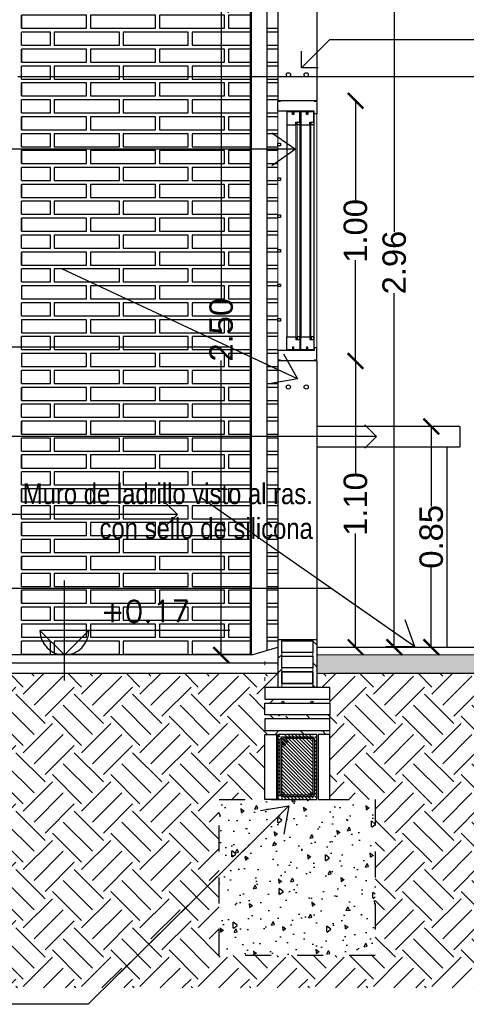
# Model space of a CAD drawing. Header units: millimetres. Extents: x 201 to 840, y 135 to 685.
# Tile 10 of 219: x 226.67 to 228.38, y 148.28 to 152.07. Entities that reach past the tile are written whole.
import ezdxf

# ---------------------------------------------------------------- set-up
doc = ezdxf.new("R2010")
doc.units = ezdxf.units.MM
doc.linetypes.add('HIDDEN2', pattern=[0.1875, 0.125, -0.0625])
for name, color, linetype, lineweight in [('001', 1, 'Continuous', 5), ('COTA NIVELES', 2, 'Continuous', 20), ('LLAMADAS TEXTO', 2, 'Continuous', 13)]:
    doc.layers.add(name, color=color, linetype=linetype, lineweight=lineweight)
for name, color, linetype in [('01', 1, 'Continuous'), ('02', 2, 'Continuous'), ('03', 3, 'Continuous'), ('04', 4, 'Continuous'), ('05', 5, 'Continuous'), ('cota', 2, 'Continuous'), ('EQUIPAMIENTO', 2, 'Continuous'), ('HACHT CONTRAPISO', 2, 'Continuous'), ('HACHT H°A°', 1, 'Continuous'), ('HACHT TIERRA', 252, 'Continuous'), ('Ladrillo visto', 250, 'Continuous'), ('LLAMADAS', 1, 'Continuous'), ('MAMPOSTERIA', 5, 'Continuous'), ('NIVELES', 1, 'Continuous')]:
    doc.layers.add(name, color=color, linetype=linetype)
doc.styles.add('ARIAL', font='arial.ttf', dxfattribs={"height": 0.06})
doc.styles.add('ROMANS', font='romans.shx')
doc.styles.get("Standard").update_dxf_attribs({"font": 'arial.ttf'})
doc.styles.add('STYLE1', font='ARIALUNI.TTF', dxfattribs={"height": 0.09})
doc.dimstyles.new('05', dxfattribs={"dimscale": 0, "dimtxt": 0.09, "dimasz": 0.05, "dimexe": 0, "dimexo": 0, "dimgap": 0, "dimtad": 0, "dimzin": 0, "dimdsep": 46, "dimtxsty": 'Standard', "dimblk": 'OPEN90', "dimcen": 0.25, "dimclrd": 1, "dimclre": 1, "dimclrt": 3, "dimadec": 0, "dimazin": 0, "dimtfac": 1, "dimtofl": 0, "dimtmove": 2, "dimatfit": 3, "dimldrblk": 'BOXFILLED', "dimfxl": 1, "dimtolj": 1, "dimtzin": 0, "dimarcsym": 0})
doc.dimstyles.new('D3', dxfattribs={"dimscale": 0, "dimtxt": 0.09, "dimasz": 0.06, "dimexe": 0, "dimexo": 0.15, "dimgap": 0, "dimtad": 0, "dimzin": 0, "dimdsep": 46, "dimtxsty": 'STYLE1', "dimblk": 'ARCHTICK', "dimcen": 1, "dimse1": 1, "dimse2": 1, "dimclrd": 1, "dimclre": 1, "dimclrt": 3, "dimadec": 0, "dimazin": 0, "dimtfac": 1, "dimtmove": 2, "dimatfit": 1, "dimldrblk": 'OPEN90', "dimfxl": 1, "dimtolj": 1, "dimtzin": 0, "dimarcsym": 0})

# ---------------------------------------------------------------- blocks, each defined once
blk = doc.blocks.new('_ARCHTICK')
at = {"color": 0, "linetype": 'ByBlock', "const_width": 0.15}
blk.add_lwpolyline([(-0.5, -0.5), (0.5, 0.5)], dxfattribs=at)
blk = doc.blocks.new('*D752')
at = {"layer": 'cota', "color": 1, "lineweight": -2, "ltscale": 0.5}
for p, q in [((227.9575, 150.7566), (227.9575, 150.3192)), ((227.9575, 149.6566), (227.9575, 150.0941))]:
    blk.add_line(p, q, dxfattribs=at)
at = {"layer": 'DEFPOINTS', "color": 0, "ltscale": 0.5}
for p in [(227.8662, 150.7566), (227.9575, 150.7566), (227.8662, 149.6566)]:
    blk.add_point(p, dxfattribs=at)
at = {"layer": 'cota', "color": 1, "lineweight": -2, "ltscale": 0.5, "xscale": 0.06, "yscale": 0.06, "zscale": 0.06}
for p, rotation in [((227.9575, 150.7566), 90), ((227.9575, 149.6566), 270)]:
    blk.add_blockref('_ARCHTICK', p, dxfattribs=dict(at, rotation=rotation))
at = {"layer": 'cota', "color": 3, "ltscale": 0.5, "insert": (227.9575, 150.2066), "char_height": 0.09, "attachment_point": 5, "rotation": 90, "style": 'STYLE1'}
blk.add_mtext('\\A1;1.10', dxfattribs=at)
blk = doc.blocks.new('_OPEN90')
at = {"color": 0, "linetype": 'ByBlock'}
for p, q in [((-0.5, 0.5), (0, 0)), ((0, 0), (-1, 0)), ((0, 0), (-0.5, -0.5))]:
    blk.add_line(p, q, dxfattribs=at)
blk = doc.blocks.new('*D753')
at = {"layer": 'cota', "color": 1, "lineweight": -2, "ltscale": 0.5}
for p, q in [((228.249, 150.5048), (228.249, 150.1977)), ((228.249, 149.6566), (228.249, 149.9637))]:
    blk.add_line(p, q, dxfattribs=at)
at = {"layer": 'DEFPOINTS', "color": 0, "ltscale": 0.5}
for p in [(228.1193, 150.5048), (228.249, 150.5048), (228.0599, 149.6566)]:
    blk.add_point(p, dxfattribs=at)
at = {"layer": 'cota', "color": 1, "lineweight": -2, "ltscale": 0.5, "xscale": 0.06, "yscale": 0.06, "zscale": 0.06}
for p, rotation in [((228.249, 150.5048), 90), ((228.249, 149.6566), 270)]:
    blk.add_blockref('_ARCHTICK', p, dxfattribs=dict(at, rotation=rotation))
at = {"layer": 'cota', "color": 3, "ltscale": 0.5, "insert": (228.249, 150.0807), "char_height": 0.09, "attachment_point": 5, "rotation": 90, "style": 'STYLE1'}
blk.add_mtext('\\A1;0.85', dxfattribs=at)
blk = doc.blocks.new('*D755')
at = {"layer": 'cota', "color": 1, "lineweight": -2, "ltscale": 0.5}
for p, q in [((228.1066, 152.6134), (228.1066, 151.2528)), ((228.1066, 149.6566), (228.1066, 151.0172))]:
    blk.add_line(p, q, dxfattribs=at)
at = {"layer": 'DEFPOINTS', "color": 0, "ltscale": 0.5}
for p in [(227.8086, 152.6134), (227.8294, 149.6566), (228.1066, 149.6566)]:
    blk.add_point(p, dxfattribs=at)
at = {"layer": 'cota', "color": 1, "lineweight": -2, "ltscale": 0.5, "xscale": 0.06, "yscale": 0.06, "zscale": 0.06}
for p, rotation in [((228.1066, 152.6134), 90), ((228.1066, 149.6566), 270)]:
    blk.add_blockref('_ARCHTICK', p, dxfattribs=dict(at, rotation=rotation))
at = {"layer": 'cota', "color": 3, "ltscale": 0.5, "insert": (228.1066, 151.135), "char_height": 0.09, "attachment_point": 5, "rotation": 90, "style": 'STYLE1'}
blk.add_mtext('\\A1;2.96', dxfattribs=at)
blk = doc.blocks.new('*D756')
at = {"layer": 'cota', "color": 1, "lineweight": -2, "ltscale": 0.5}
for p, q in [((227.9575, 151.7566), (227.9575, 151.3692)), ((227.9575, 150.7566), (227.9575, 151.1441))]:
    blk.add_line(p, q, dxfattribs=at)
at = {"layer": 'DEFPOINTS', "color": 0, "ltscale": 0.5}
for p in [(227.7912, 151.7566), (227.9575, 151.7566), (227.7912, 150.7566)]:
    blk.add_point(p, dxfattribs=at)
at = {"layer": 'cota', "color": 1, "lineweight": -2, "ltscale": 0.5, "xscale": 0.06, "yscale": 0.06, "zscale": 0.06}
for p, rotation in [((227.9575, 151.7566), 90), ((227.9575, 150.7566), 270)]:
    blk.add_blockref('_ARCHTICK', p, dxfattribs=dict(at, rotation=rotation))
at = {"layer": 'cota', "color": 3, "ltscale": 0.5, "insert": (227.9575, 151.2566), "char_height": 0.09, "attachment_point": 5, "rotation": 90, "style": 'STYLE1'}
blk.add_mtext('\\A1;1.00', dxfattribs=at)
blk = doc.blocks.new('*D804')
at = {"layer": '01', "color": 1, "lineweight": -2}
for p, q in [((227.4412, 152.1266), (227.4412, 150.9942)), ((227.4412, 149.6266), (227.4412, 150.759))]:
    blk.add_line(p, q, dxfattribs=at)
at = {"layer": 'DEFPOINTS', "color": 0}
for p in [(227.5531, 152.1266), (227.4412, 149.6266), (227.5531, 149.6266)]:
    blk.add_point(p, dxfattribs=at)
at = {"layer": '01', "color": 1, "lineweight": -2, "xscale": 0.06, "yscale": 0.06, "zscale": 0.06}
for p, rotation in [((227.4412, 152.1266), 90), ((227.4412, 149.6266), 270)]:
    blk.add_blockref('_ARCHTICK', p, dxfattribs=dict(at, rotation=rotation))
at = {"layer": '01', "color": 3, "insert": (227.4412, 150.8766), "char_height": 0.09, "attachment_point": 5, "rotation": 90, "style": 'STYLE1'}
blk.add_mtext('\\A1;2.50', dxfattribs=at)

msp = doc.modelspace()

# ---------------------------------------------------------------- hatches: boundary and pattern name
at = {"layer": 'HACHT CONTRAPISO'}
h = msp.add_hatch(dxfattribs=at)
h.set_pattern_fill('AR-CONC', color=256, scale=0.0008, style=0)
h.set_pattern_definition([(50, (459.9158, 477.42447), (0.145747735, -0.01275127), [0.01524, -0.16764]), (355, (459.9158, 477.42447), (-0.02819426, 0.152845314), [0.012192, -0.134112]), (100.451, (459.92794, 477.42341), (0.117554, 0.14009335), [0.012952, -0.142472]), (46.1842, (459.9158, 477.46511), (0.21686323, -0.03363386), [0.02286, -0.25146]), (96.6356, (459.93387, 477.4623), (0.18992339, 0.19794044), [0.019428, -0.213708]), (351.184, (459.9158, 477.4651), (0.18992368, 0.1979401), [0.018288, -0.201168]), (21, (459.93611, 477.45495), (0.121291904, -0.081812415), [0.01524, -0.16764]), (326, (459.93611, 477.45495), (0.04944162, 0.147350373), [0.012192, -0.134112]), (71.4514, (459.94622, 477.44813), (0.170733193, 0.065538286), [0.012952, -0.142472]), (37.5, (459.915795, 477.42447), (0.0024708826, 0.067644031), [0, -0.1324864, 0, -0.136144, 0, -0.13462]), (7.5, (459.915795, 477.42447), (0.05345573, 0.08014446), [0, -0.0776224, 0, -0.1294384, 0, -0.051308]), (327.5, (459.87048, 477.42447), (0.108472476, -0.004582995), [0, -0.0508, 0, -0.158496, 0, -0.210312]), (317.5, (459.85016, 477.42447), (0.118503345, 0.020341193), [0, -0.06604, 0, -0.1052576, 0, -0.149352])])
h.paths.add_polyline_path([(231.5286, 149.6266), (231.5286, 149.5766), (232.3573, 149.5766), (232.3573, 149.6266)])
h.paths.add_polyline_path([(228.683, 149.6266), (228.683, 149.5566), (230.1055, 149.5566), (230.1055, 149.6266)])
h.paths.add_polyline_path([(227.8086, 149.6266), (227.8086, 149.5616), (227.8586, 149.5616), (227.8586, 149.5566), (228.683, 149.5566), (228.683, 149.6266)])
h.paths.add_polyline_path([(230.2555, 149.5566), (232.3573, 149.5566), (232.3573, 149.5766), (231.5286, 149.5766), (231.5286, 149.6266), (230.2555, 149.6266)])
at = {"layer": 'HACHT H°A°'}
h = msp.add_hatch(dxfattribs=at)
h.set_pattern_fill('ANSI31', color=256, scale=0.003, style=0)
h.set_pattern_definition([(135, (493.636459, -131.1245355), (0.0067351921, 0.0067351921), [])])
edge = h.paths.add_edge_path()
edge.add_line((227.792, 149.3216), (227.788, 149.3216))
edge.add_arc((227.79, 149.3251), 0.004, 240.6067, 299.3933)
edge = h.paths.add_edge_path()
edge.add_line((227.6797, 149.3216), (227.6758, 149.3216))
edge.add_arc((227.6777, 149.3251), 0.004, 240.6067, 299.3933)
h.paths.add_polyline_path([(227.6586, 149.0716), (227.8086, 149.0716), (227.8086, 149.3216), (227.6586, 149.3216)])
h.paths.add_polyline_path([(227.6667, 149.0716), (227.801, 149.0716), (227.801, 149.3216), (227.6667, 149.3216)])
h.paths.add_polyline_path([(227.6727, 149.0716), (227.795, 149.0716), (227.795, 149.3216), (227.6968, 149.3216), (227.6993, 149.3191), (227.695, 149.3149), (227.6883, 149.3216), (227.6741, 149.3216), (227.688, 149.3078), (227.6837, 149.3036), (227.6727, 149.3146)])
edge = h.paths.add_edge_path()
edge.add_line((227.7845, 149.0716), (227.7935, 149.0716))
edge.add_arc((227.789, 149.0695), 0.005, 385.018, 514.982)
edge = h.paths.add_edge_path()
edge.add_line((227.6742, 149.0716), (227.6833, 149.0716))
edge.add_arc((227.6787, 149.0695), 0.005, 385.018, 514.982)
h = msp.add_hatch(dxfattribs=at)
h.set_pattern_fill('AR-CONC', color=256, scale=0.0008, angle=45, style=0)
h.set_pattern_definition([(95, (-97.64821, -178.38821), (0.11207572, 0.094042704), [0.01524, -0.16764]), (40, (-97.6482, -178.38821), (-0.12801431, 0.088141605), [0.012192, -0.134112]), (145.451, (-97.63887, -178.38038), (-0.015937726, 0.18218419), [0.012952, -0.142472]), (91.1842, (-97.67694, -178.35948), (0.177128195, 0.12956273), [0.02286, -0.25146]), (141.6356, (-97.66218, -178.34868), (-0.00566892, 0.27426115), [0.019428, -0.213708]), (36.184, (-97.67694, -178.35948), (-0.00566846, 0.27426111), [0.018288, -0.201168]), (66, (-97.65539, -178.35229), (0.14361644, 0.027916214), [0.01524, -0.16764]), (11, (-97.65539, -178.35229), (-0.06923194, 0.139152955), [0.012192, -0.134112]), (116.4514, (-97.64342, -178.34997), (0.07438403, 0.167069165), [0.012952, -0.142472]), (82.5, (-97.648207, -178.38821), (-0.046084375, 0.049578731), [0, -0.1324864, 0, -0.136144, 0, -0.13462]), (52.5, (-97.64821, -178.38821), (-0.018871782, 0.0944696), [0, -0.0776224, 0, -0.1294384, 0, -0.051308]), (12.5, (-97.68025, -178.420254), (0.0799422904, 0.0734609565), [0, -0.0508, 0, -0.158496, 0, -0.210312]), (2.5, (-97.69462, -178.43462), (0.069411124, 0.098177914), [0, -0.06604, 0, -0.1052576, 0, -0.149352])])
h.paths.add_polyline_path([(228.0336, 148.4716), (228.0336, 149.0716), (227.4336, 149.0716), (227.4336, 148.4716)])
at = {"layer": 'HACHT TIERRA'}
h = msp.add_hatch(dxfattribs=at)
h.set_pattern_fill('EARTH', color=256, scale=0.025, angle=45, style=0)
h.set_pattern_definition([(45, (-97.6482, -178.38821), (1e-17, 0.224506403), [0.15875, -0.15875]), (45, (-97.6903, -178.34612), (1e-17, 0.224506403), [0.15875, -0.15875]), (45, (-97.7324, -178.30402), (1e-17, 0.224506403), [0.15875, -0.15875]), (135, (-97.7324, -178.27596), (-0.224506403, 1e-17), [0.15875, -0.15875]), (135, (-97.6903, -178.23386), (-0.224506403, 1e-17), [0.15875, -0.15875]), (135, (-97.6482, -178.19177), (-0.224506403, 1e-17), [0.15875, -0.15875])])
h.paths.add_polyline_path([(229.8805, 149.0716), (230.0086, 149.0716), (230.0086, 149.3216), (230.0086, 149.3366), (230.0086, 149.3816), (230.0086, 149.3966), (230.0086, 149.4416), (230.0086, 149.4566), (230.0086, 149.5016), (230.0586, 149.5016), (230.0586, 149.5566), (227.8086, 149.5566), (227.8086, 149.6866), (227.7936, 149.6866), (227.7936, 149.6366), (227.7936, 149.6216), (227.7936, 149.5766), (227.7936, 149.5616), (227.7936, 149.5166), (227.7936, 149.5016), (227.8586, 149.5016), (227.8586, 149.4566), (227.8586, 149.4416), (227.8586, 149.3966), (227.8586, 149.3816), (227.8586, 149.3366), (227.8586, 149.3216), (227.8586, 149.0716), (228.0336, 149.0716), (228.0336, 148.4716), (227.4336, 148.4716), (227.4336, 149.0716), (227.6086, 149.0716), (227.6086, 149.3216), (227.6536, 149.3216), (227.8086, 149.3216), (227.8586, 149.3216), (227.8586, 149.3366), (227.6086, 149.3366), (227.6086, 149.3816), (227.8586, 149.3816), (227.8586, 149.3966), (227.6086, 149.3966), (227.6086, 149.4416), (227.6789, 149.4416, -1.16011), (227.6777, 149.4495), (227.6086, 149.4566), (227.6086, 149.5016), (227.6736, 149.5016), (227.6736, 149.5166), (227.6736, 149.5616), (227.6736, 149.5766), (227.6736, 149.6216), (227.6736, 149.6366), (227.6736, 149.6866), (227.6586, 149.6866), (227.6586, 149.5566), (226.4336, 149.5566), (226.4336, 149.5166), (226.4336, 149.5016), (226.4336, 149.4566), (226.4336, 149.4416), (226.4336, 149.3966), (226.4336, 149.3816), (226.4336, 149.3366), (226.5128, 149.3366), (226.5128, 149.0366), (226.1128, 149.0366), (226.1128, 149.3366), (226.1836, 149.3366), (226.1836, 149.4766), (225.8562, 149.4766), (225.8562, 148.347), (233.4182, 148.347), (233.4182, 149.4766), (233.0073, 149.4766), (232.9836, 149.4766), (232.9836, 149.4566), (232.9836, 149.4416), (232.9836, 149.3966), (232.9836, 149.3816), (232.9836, 149.3366), (232.7336, 149.3366), (232.7336, 149.3816), (232.7336, 149.3966), (232.7336, 149.4416), (232.7336, 149.4566), (232.7336, 149.5016), (232.7336, 149.5166), (232.7336, 149.5566), (232.5086, 149.5566), (232.5086, 149.5016), (232.5573, 149.5016), (232.5573, 149.4566), (232.5573, 149.4416), (232.5573, 149.3966), (232.5573, 149.3816), (232.5573, 149.3366), (232.5573, 149.3216), (232.5573, 149.0716), (232.7323, 149.0716), (232.7323, 148.4716), (232.1323, 148.4716), (232.1323, 149.0716), (232.3073, 149.0716), (232.3073, 149.3216), (232.3073, 149.3366), (232.3073, 149.3816), (232.3073, 149.3966), (232.3073, 149.4416), (232.3073, 149.4566), (232.3073, 149.5016), (232.3586, 149.5016), (232.3586, 149.5566), (230.2086, 149.5566), (230.2086, 149.5016), (230.2586, 149.5016), (230.2586, 149.4566), (230.2586, 149.4416), (230.2586, 149.3966), (230.2586, 149.3816), (230.2586, 149.3366), (230.2586, 149.3216), (230.2586, 149.0716), (230.3866, 149.0716), (230.3866, 148.4716), (229.8805, 148.4716)])

# ---------------------------------------------------------------- linework, layer by layer
at = {"layer": '001'}
for p, q in [((227.6586, 151.5938), (227.6586, 151.7166)), ((227.7986, 150.8066), (227.7986, 151.7066)), ((227.8086, 150.8066), (227.8086, 151.7066)), ((227.6586, 151.5838), (227.6586, 151.4609)), ((227.6586, 151.3181), (227.6586, 151.4509)), ((227.6586, 151.3081), (227.6586, 151.1852)), ((227.6586, 151.0524), (227.6586, 151.1752)), ((227.6586, 151.0424), (227.6586, 150.9195)), ((227.6586, 150.9095), (227.6586, 150.7966)), ((227.6736, 149.6366), (227.6736, 149.6216)), ((227.7936, 149.6366), (227.7936, 149.6216)), ((227.6086, 149.602), (227.6086, 149.587)), ((227.8086, 149.6266), (230.0586, 149.6266)), ((227.6736, 149.5766), (227.6736, 149.5616)), ((227.7936, 149.5766), (227.7936, 149.5616)), ((227.6086, 149.527), (227.6086, 149.542)), ((227.6736, 149.5166), (227.6736, 149.5016)), ((227.6736, 149.5016), (227.6736, 149.5166)), ((227.7936, 149.5166), (227.7936, 149.5016)), ((227.7936, 149.5016), (227.7936, 149.5166)), ((227.6086, 149.482), (227.6086, 149.467)), ((227.8586, 149.4566), (227.8586, 149.4416)), ((227.8586, 149.3816), (227.8586, 149.3966)), ((227.8586, 149.3366), (227.8586, 149.3216))]:
    msp.add_line(p, q, dxfattribs=at)
for points in [[(227.7326, 151.674), (227.7286, 151.674), (227.7286, 150.8393), (227.7326, 150.8393), (227.7326, 151.674)], [(227.7861, 151.674), (227.7821, 151.674), (227.7821, 150.8393), (227.7861, 150.8393), (227.7861, 151.674)]]:
    msp.add_lwpolyline(points, dxfattribs=at)
at = {"layer": '02', "ltscale": 0.01}
for p, q in [((227.5531, 149.6266), (227.5531, 152.1266)), ((227.5581, 149.6266), (227.5581, 152.1266)), ((227.6181, 149.6445), (227.6181, 152.1266))]:
    msp.add_line(p, q, dxfattribs=at)
at = {"layer": '02'}
for p, q in [((227.6686, 151.7541), (227.6586, 151.7541)), ((227.8086, 151.7541), (227.7986, 151.7541)), ((227.6931, 151.664), (227.6931, 150.8493)), ((227.7431, 151.664), (227.7431, 150.8493)), ((227.7466, 151.664), (227.7466, 150.849)), ((227.7966, 151.664), (227.7966, 150.8493)), ((227.6686, 150.7592), (227.6586, 150.7592)), ((227.8086, 150.7592), (227.7986, 150.7592))]:
    msp.add_line(p, q, dxfattribs=at)
for points in [[(227.8086, 151.7541), (227.8086, 151.7066), (227.7986, 151.7066), (227.7986, 151.7166), (227.6586, 151.7166), (227.6586, 151.7541)], [(227.7156, 151.714), (227.6931, 151.714), (227.6931, 151.664), (227.7281, 151.664), (227.7281, 151.674), (227.7431, 151.674), (227.7431, 151.714), (227.7206, 151.714), (227.7206, 151.714), (227.7206, 151.714), (227.7206, 151.704), (227.7156, 151.704), (227.7156, 151.714)], [(227.7691, 151.714), (227.7466, 151.714), (227.7466, 151.664), (227.7816, 151.664), (227.7816, 151.674), (227.7966, 151.674), (227.7966, 151.714), (227.7741, 151.714), (227.7741, 151.714), (227.7741, 151.714), (227.7741, 151.704), (227.7691, 151.704), (227.7691, 151.714)], [(227.7156, 150.7993), (227.6931, 150.7993), (227.6931, 150.8493), (227.7281, 150.8493), (227.7281, 150.839), (227.7431, 150.839), (227.7431, 150.7993), (227.7206, 150.7993), (227.7206, 150.7993), (227.7206, 150.7993), (227.7206, 150.8093), (227.7156, 150.8093), (227.7156, 150.7993)], [(227.7691, 150.7993), (227.7466, 150.7993), (227.7466, 150.8493), (227.7816, 150.8493), (227.7816, 150.839), (227.7966, 150.839), (227.7966, 150.7993), (227.7741, 150.7993), (227.7741, 150.7993), (227.7741, 150.7993), (227.7741, 150.8093), (227.7691, 150.8093), (227.7691, 150.7993)], [(227.8086, 150.7592), (227.8086, 150.8066), (227.7986, 150.8066), (227.7986, 150.7966), (227.6586, 150.7966), (227.6586, 150.7592)], [(227.6727, 149.2896), (227.6837, 149.2786), (227.688, 149.2828), (227.6727, 149.2981)]]:
    msp.add_lwpolyline(points, dxfattribs=at)
for points in [[(227.7196, 151.7166), (227.7166, 151.7166), (227.7166, 151.7049), (227.7196, 151.7049)], [(227.7731, 151.7166), (227.7701, 151.7166), (227.7701, 151.7049), (227.7731, 151.7049)], [(227.7431, 151.664), (227.7331, 151.664), (227.7331, 151.674), (227.7431, 151.674)], [(227.7966, 151.664), (227.7866, 151.664), (227.7866, 151.674), (227.7966, 151.674)], [(227.6686, 151.5838), (227.6586, 151.5838), (227.6586, 151.5938), (227.6686, 151.5938)], [(227.6686, 151.4509), (227.6586, 151.4509), (227.6586, 151.4609), (227.6686, 151.4609)], [(227.6686, 151.3081), (227.6586, 151.3081), (227.6586, 151.3181), (227.6686, 151.3181)], [(227.6686, 151.1752), (227.6586, 151.1752), (227.6586, 151.1852), (227.6686, 151.1852)], [(227.6686, 151.0424), (227.6586, 151.0424), (227.6586, 151.0524), (227.6686, 151.0524)], [(227.6686, 150.9095), (227.6586, 150.9095), (227.6586, 150.9195), (227.6686, 150.9195)], [(227.7431, 150.8493), (227.7331, 150.8493), (227.7331, 150.8393), (227.7431, 150.8393)], [(227.7966, 150.8493), (227.7866, 150.8493), (227.7866, 150.8393), (227.7966, 150.8393)], [(227.7196, 150.7966), (227.7166, 150.7966), (227.7166, 150.8083), (227.7196, 150.8083)], [(227.7731, 150.7966), (227.7701, 150.7966), (227.7701, 150.8083), (227.7731, 150.8083)]]:
    msp.add_lwpolyline(points, close=True, dxfattribs=at)
at = {"layer": '02', "ltscale": 0.01}
for points in [[(227.7936, 149.6366), (227.6736, 149.6366), (227.6736, 149.6816), (227.7936, 149.6816)], [(227.7936, 149.5766), (227.6736, 149.5766), (227.6736, 149.6216), (227.7936, 149.6216)], [(227.7936, 149.5166), (227.6736, 149.5166), (227.6736, 149.5616), (227.7936, 149.5616)], [(227.7936, 149.5616), (227.6736, 149.5616), (227.6736, 149.5166), (227.7936, 149.5166)], [(227.8586, 149.5016), (227.6086, 149.5016), (227.6086, 149.4566), (227.8586, 149.4566)], [(227.8586, 149.3966), (227.6086, 149.3966), (227.6086, 149.4416), (227.8586, 149.4416)], [(227.8586, 149.3816), (227.6086, 149.3816), (227.6086, 149.3366), (227.8586, 149.3366)], [(227.6086, 149.0716), (227.6086, 149.3216), (227.6536, 149.3216), (227.6536, 149.0716)], [(227.8586, 149.0716), (227.8586, 149.3216), (227.8136, 149.3216), (227.8136, 149.0716)]]:
    msp.add_lwpolyline(points, close=True, dxfattribs=at)
at = {"layer": '02'}
for points in [[(227.6993, 149.2941), (227.6855, 149.3079, 0.668179), (227.6667, 149.3001), (227.6667, 149.0935, 0.414214), (227.6777, 149.0825), (227.79, 149.0825, 0.414214), (227.801, 149.0935), (227.801, 149.3001, 0.414214), (227.79, 149.3111), (227.6777, 149.3111)], [(227.6993, 149.2941), (227.695, 149.2899), (227.6813, 149.3037, 0.668179), (227.6727, 149.3001), (227.6727, 149.0935, 0.414214), (227.6777, 149.0885), (227.79, 149.0885, 0.414214), (227.795, 149.0935), (227.795, 149.3001, 0.414214), (227.79, 149.3051), (227.6883, 149.3051)]]:
    msp.add_lwpolyline(points, format="xyb", dxfattribs=at)
at = {"layer": '03'}
for p, q in [((227.5586, 149.6266), (227.6586, 149.6566)), ((227.8086, 149.6566), (229.5573, 149.6566)), ((226.1836, 149.5966), (227.6586, 149.5966))]:
    msp.add_line(p, q, dxfattribs=at)
msp.add_lwpolyline([(227.5586, 149.6266), (226.1586, 149.6266), (226.1586, 149.4766)], dxfattribs=at)
at = {"layer": '03', "linetype": 'HIDDEN2', "ltscale": 0.6}
msp.add_lwpolyline([(228.0336, 148.4716), (227.4336, 148.4716), (227.4336, 149.0716), (228.0336, 149.0716)], close=True, dxfattribs=at)
at = {"layer": '03', "ltscale": 0.01}
for centre, radius in [((227.6994, 151.8566), 0.00811), ((227.7679, 151.8566), 0.00811), ((227.6993, 150.6566), 0.00811), ((227.7678, 150.6566), 0.00811), ((227.6777, 149.4455), 0.004), ((227.79, 149.4455), 0.004), ((227.6787, 149.0945), 0.005), ((227.789, 149.0945), 0.005)]:
    msp.add_circle(centre, radius, dxfattribs=at)
at = {"layer": '04'}
msp.add_line((227.8086, 149.5566), (230.0586, 149.5566), dxfattribs=at)
msp.add_lwpolyline([(226.4336, 149.5566), (227.6586, 149.5566)], dxfattribs=at)
at = {"layer": '05', "ltscale": 0.01}
for p, q in [((227.6586, 149.6866), (227.6586, 149.5016)), ((227.6586, 149.6866), (227.8086, 149.6866)), ((227.8086, 149.6866), (227.8086, 149.5016))]:
    msp.add_line(p, q, dxfattribs=at)
msp.add_lwpolyline([(227.6586, 149.0716), (227.8086, 149.0716), (227.8086, 149.3216), (227.6586, 149.3216)], close=True, dxfattribs=at)
at = {"layer": 'EQUIPAMIENTO', "color": 3}
for p, q in [((228.3586, 150.5048), (227.8086, 150.5048)), ((228.3586, 150.4248), (227.8086, 150.4248))]:
    msp.add_line(p, q, dxfattribs=at)
at = {"layer": 'EQUIPAMIENTO', "color": 3, "ltscale": 0.5}
msp.add_line((228.3586, 150.5048), (228.3586, 150.4248), dxfattribs=at)
at = {"layer": 'EQUIPAMIENTO', "color": 1, "ltscale": 0.5}
msp.add_line((228.3086, 150.4248), (228.3086, 149.6566), dxfattribs=at)
at = {"layer": 'HACHT H°A°', "color": 5}
msp.add_line((232.5086, 151.8491), (226.6586, 151.8491), dxfattribs=at)
at = {"layer": 'Ladrillo visto', "color": 251, "ltscale": 0.5}
for p, q in [((226.6736, 152.0353), (226.6736, 152.0853)), ((226.6736, 151.9703), (226.6736, 152.0203)), ((226.6736, 151.9053), (226.6736, 151.9553)), ((226.6736, 151.8403), (226.6736, 151.8903)), ((226.6736, 151.7753), (226.6736, 151.8253)), ((226.6736, 151.7103), (226.6736, 151.7603)), ((226.6736, 151.6453), (226.6736, 151.6953)), ((226.6736, 151.5803), (226.6736, 151.6303)), ((226.6736, 151.5153), (226.6736, 151.5653)), ((226.6736, 151.4503), (226.6736, 151.5003)), ((226.6736, 151.3853), (226.6736, 151.4353)), ((226.6736, 151.3203), (226.6736, 151.3703)), ((226.6736, 151.2553), (226.6736, 151.3053)), ((226.6736, 151.1903), (226.6736, 151.2403)), ((226.6736, 151.1253), (226.6736, 151.1753)), ((226.6736, 151.0603), (226.6736, 151.1103)), ((226.6736, 150.9303), (226.6736, 150.9803)), ((226.6736, 150.8003), (226.6736, 150.8503)), ((226.6736, 150.6703), (226.6736, 150.7203)), ((226.6736, 150.6053), (226.6736, 150.6553)), ((226.6736, 150.5403), (226.6736, 150.5903)), ((226.6736, 150.4753), (226.6736, 150.5253)), ((226.6736, 150.4103), (226.6736, 150.4603)), ((226.6736, 150.3453), (226.6736, 150.3953)), ((226.6736, 150.2803), (226.6736, 150.3303)), ((226.6736, 150.2153), (226.6736, 150.2653)), ((226.6736, 150.1503), (226.6736, 150.2003)), ((226.6736, 150.0853), (226.6736, 150.1353)), ((226.6736, 150.0203), (226.6736, 150.0703)), ((226.6736, 149.9553), (226.6736, 150.0053)), ((226.6736, 149.8903), (226.6736, 149.9403)), ((226.6736, 149.8253), (226.6736, 149.8753)), ((226.6736, 149.7603), (226.6736, 149.8103)), ((226.6736, 149.6303), (226.6736, 149.6803))]:
    msp.add_line(p, q, dxfattribs=at)
for points in [[(226.6736, 152.0353), (226.9236, 152.0353), (226.9236, 152.0853), (226.6736, 152.0853), (226.6736, 152.0353)], [(226.9386, 152.0353), (227.1886, 152.0353), (227.1886, 152.0853), (226.9386, 152.0853), (226.9386, 152.0353)], [(227.2036, 152.0353), (227.4536, 152.0353), (227.4536, 152.0853), (227.2036, 152.0853), (227.2036, 152.0353)], [(227.5531, 152.0853), (227.4686, 152.0853), (227.4686, 152.0353)], [(226.6736, 151.9703), (226.7843, 151.9703), (226.7843, 152.0203), (226.6736, 152.0203)], [(226.7993, 151.9703), (227.0493, 151.9703), (227.0493, 152.0203), (226.7993, 152.0203), (226.7993, 151.9703)], [(227.0643, 151.9703), (227.3143, 151.9703), (227.3143, 152.0203), (227.0643, 152.0203), (227.0643, 151.9703)], [(227.5531, 152.0203), (227.3293, 152.0203), (227.3293, 151.9703)], [(227.4686, 152.0353), (227.5531, 152.0353)], [(227.6181, 152.0353), (227.6586, 152.0353)], [(227.6586, 152.0203), (227.6181, 152.0203)], [(226.6736, 151.9053), (226.9236, 151.9053), (226.9236, 151.9553), (226.6736, 151.9553), (226.6736, 151.9053)], [(226.9386, 151.9053), (227.1886, 151.9053), (227.1886, 151.9553), (226.9386, 151.9553), (226.9386, 151.9053)], [(227.2036, 151.9053), (227.4536, 151.9053), (227.4536, 151.9553), (227.2036, 151.9553), (227.2036, 151.9053)], [(227.3293, 151.9703), (227.5531, 151.9703)], [(227.5531, 151.9553), (227.4686, 151.9553), (227.4686, 151.9053)], [(227.6181, 151.9703), (227.6586, 151.9703)], [(227.6586, 151.9553), (227.6181, 151.9553)], [(226.6736, 151.8403), (226.7843, 151.8403), (226.7843, 151.8903), (226.6736, 151.8903)], [(226.7993, 151.8403), (227.0493, 151.8403), (227.0493, 151.8903), (226.7993, 151.8903), (226.7993, 151.8403)], [(227.0643, 151.8403), (227.3143, 151.8403), (227.3143, 151.8903), (227.0643, 151.8903), (227.0643, 151.8403)], [(227.5531, 151.8903), (227.3293, 151.8903), (227.3293, 151.8403)], [(227.4686, 151.9053), (227.5531, 151.9053)], [(227.6181, 151.9053), (227.6586, 151.9053)], [(227.6586, 151.8903), (227.6181, 151.8903)], [(227.3293, 151.8403), (227.5531, 151.8403)], [(227.6181, 151.8403), (227.6586, 151.8403)], [(226.6736, 151.7753), (226.9236, 151.7753), (226.9236, 151.8253), (226.6736, 151.8253), (226.6736, 151.7753)], [(226.9386, 151.7753), (227.1886, 151.7753), (227.1886, 151.8253), (226.9386, 151.8253), (226.9386, 151.7753)], [(227.2036, 151.7753), (227.4536, 151.7753), (227.4536, 151.8253), (227.2036, 151.8253), (227.2036, 151.7753)], [(227.5531, 151.8253), (227.4686, 151.8253), (227.4686, 151.7753)], [(227.6586, 151.8253), (227.6181, 151.8253)], [(226.6736, 151.7103), (226.7843, 151.7103), (226.7843, 151.7603), (226.6736, 151.7603)], [(226.7993, 151.7103), (227.0493, 151.7103), (227.0493, 151.7603), (226.7993, 151.7603), (226.7993, 151.7103)], [(227.0643, 151.7103), (227.3143, 151.7103), (227.3143, 151.7603), (227.0643, 151.7603), (227.0643, 151.7103)], [(227.5531, 151.7603), (227.3293, 151.7603), (227.3293, 151.7103)], [(227.4686, 151.7753), (227.5531, 151.7753)], [(227.6181, 151.7753), (227.6586, 151.7753)], [(227.6586, 151.7603), (227.6181, 151.7603)], [(226.6736, 151.6453), (226.9236, 151.6453), (226.9236, 151.6953), (226.6736, 151.6953), (226.6736, 151.6453)], [(226.9386, 151.6453), (227.1886, 151.6453), (227.1886, 151.6953), (226.9386, 151.6953), (226.9386, 151.6453)], [(227.2036, 151.6453), (227.4536, 151.6453), (227.4536, 151.6953), (227.2036, 151.6953), (227.2036, 151.6453)], [(227.3293, 151.7103), (227.5531, 151.7103)], [(227.5531, 151.6953), (227.4686, 151.6953), (227.4686, 151.6453)], [(227.6181, 151.7103), (227.6586, 151.7103)], [(227.6586, 151.6953), (227.6181, 151.6953)], [(227.4686, 151.6453), (227.5531, 151.6453)], [(227.6181, 151.6453), (227.6586, 151.6453)], [(226.6736, 151.5803), (226.7843, 151.5803), (226.7843, 151.6303), (226.6736, 151.6303)], [(226.7993, 151.5803), (227.0493, 151.5803), (227.0493, 151.6303), (226.7993, 151.6303), (226.7993, 151.5803)], [(227.0643, 151.5803), (227.3143, 151.5803), (227.3143, 151.6303), (227.0643, 151.6303), (227.0643, 151.5803)], [(227.5531, 151.6303), (227.3293, 151.6303), (227.3293, 151.5803)], [(227.6586, 151.6303), (227.6181, 151.6303)], [(226.6736, 151.5153), (226.9236, 151.5153), (226.9236, 151.5653), (226.6736, 151.5653), (226.6736, 151.5153)], [(226.9386, 151.5153), (227.1886, 151.5153), (227.1886, 151.5653), (226.9386, 151.5653), (226.9386, 151.5153)], [(227.2036, 151.5153), (227.4536, 151.5153), (227.4536, 151.5653), (227.2036, 151.5653), (227.2036, 151.5153)], [(227.3293, 151.5803), (227.5531, 151.5803)], [(227.5531, 151.5653), (227.4686, 151.5653), (227.4686, 151.5153)], [(227.6181, 151.5803), (227.6586, 151.5803)], [(227.6586, 151.5653), (227.6181, 151.5653)], [(226.6736, 151.4503), (226.7843, 151.4503), (226.7843, 151.5003), (226.6736, 151.5003)], [(226.7993, 151.4503), (227.0493, 151.4503), (227.0493, 151.5003), (226.7993, 151.5003), (226.7993, 151.4503)], [(227.0643, 151.4503), (227.3143, 151.4503), (227.3143, 151.5003), (227.0643, 151.5003), (227.0643, 151.4503)], [(227.5531, 151.5003), (227.3293, 151.5003), (227.3293, 151.4503)], [(227.4686, 151.5153), (227.5531, 151.5153)], [(227.6181, 151.5153), (227.6586, 151.5153)], [(227.6586, 151.5003), (227.6181, 151.5003)], [(226.6736, 151.3853), (226.9236, 151.3853), (226.9236, 151.4353), (226.6736, 151.4353), (226.6736, 151.3853)], [(226.9386, 151.3853), (227.1886, 151.3853), (227.1886, 151.4353), (226.9386, 151.4353), (226.9386, 151.3853)], [(227.2036, 151.3853), (227.4536, 151.3853), (227.4536, 151.4353), (227.2036, 151.4353), (227.2036, 151.3853)], [(227.3293, 151.4503), (227.5531, 151.4503)], [(227.5531, 151.4353), (227.4686, 151.4353), (227.4686, 151.3853)], [(227.6181, 151.4503), (227.6586, 151.4503)], [(227.6586, 151.4353), (227.6181, 151.4353)], [(227.4686, 151.3853), (227.5531, 151.3853)], [(227.6181, 151.3853), (227.6586, 151.3853)], [(226.6736, 151.3203), (226.7843, 151.3203), (226.7843, 151.3703), (226.6736, 151.3703)], [(226.7993, 151.3203), (227.0493, 151.3203), (227.0493, 151.3703), (226.7993, 151.3703), (226.7993, 151.3203)], [(227.0643, 151.3203), (227.3143, 151.3203), (227.3143, 151.3703), (227.0643, 151.3703), (227.0643, 151.3203)], [(227.5531, 151.3703), (227.3293, 151.3703), (227.3293, 151.3203)], [(227.6586, 151.3703), (227.6181, 151.3703)], [(226.6736, 151.2553), (226.9236, 151.2553), (226.9236, 151.3053), (226.6736, 151.3053), (226.6736, 151.2553)], [(226.9386, 151.2553), (227.1886, 151.2553), (227.1886, 151.3053), (226.9386, 151.3053), (226.9386, 151.2553)], [(227.2036, 151.2553), (227.4536, 151.2553), (227.4536, 151.3053), (227.2036, 151.3053), (227.2036, 151.2553)], [(227.3293, 151.3203), (227.5531, 151.3203)], [(227.5531, 151.3053), (227.4686, 151.3053), (227.4686, 151.2553)], [(227.6181, 151.3203), (227.6586, 151.3203)], [(227.6586, 151.3053), (227.6181, 151.3053)], [(226.6736, 151.1903), (226.7843, 151.1903), (226.7843, 151.2403), (226.6736, 151.2403)], [(226.7993, 151.1903), (227.0493, 151.1903), (227.0493, 151.2403), (226.7993, 151.2403), (226.7993, 151.1903)], [(227.0643, 151.1903), (227.3143, 151.1903), (227.3143, 151.2403), (227.0643, 151.2403), (227.0643, 151.1903)], [(227.5531, 151.2403), (227.3293, 151.2403), (227.3293, 151.1903)], [(227.4686, 151.2553), (227.5531, 151.2553)], [(227.6181, 151.2553), (227.6586, 151.2553)], [(227.6586, 151.2403), (227.6181, 151.2403)], [(227.3293, 151.1903), (227.5531, 151.1903)], [(227.6181, 151.1903), (227.6586, 151.1903)], [(226.6736, 151.1253), (226.9236, 151.1253), (226.9236, 151.1753), (226.6736, 151.1753), (226.6736, 151.1253)], [(226.9386, 151.1253), (227.1886, 151.1253), (227.1886, 151.1753), (226.9386, 151.1753), (226.9386, 151.1253)], [(227.2036, 151.1253), (227.4536, 151.1253), (227.4536, 151.1753), (227.2036, 151.1753), (227.2036, 151.1253)], [(227.5531, 151.1753), (227.4686, 151.1753), (227.4686, 151.1253)], [(227.6586, 151.1753), (227.6181, 151.1753)], [(227.4686, 151.1253), (227.5531, 151.1253)], [(227.6181, 151.1253), (227.6586, 151.1253)], [(226.6736, 151.0603), (226.7843, 151.0603), (226.7843, 151.1103), (226.6736, 151.1103)], [(226.7993, 151.0603), (227.0493, 151.0603), (227.0493, 151.1103), (226.7993, 151.1103), (226.7993, 151.0603)], [(227.0643, 151.0603), (227.3143, 151.0603), (227.3143, 151.1103), (227.0643, 151.1103), (227.0643, 151.0603)], [(227.5531, 151.1103), (227.3293, 151.1103), (227.3293, 151.0603)], [(227.6586, 151.1103), (227.6181, 151.1103)], [(226.6736, 150.9953), (226.9236, 150.9953), (226.9236, 151.0453), (226.6736, 151.0453), (226.6736, 150.9953)], [(226.9386, 150.9953), (227.1886, 150.9953), (227.1886, 151.0453), (226.9386, 151.0453), (226.9386, 150.9953)], [(227.2036, 150.9953), (227.4536, 150.9953), (227.4536, 151.0453), (227.2036, 151.0453), (227.2036, 150.9953)], [(227.3293, 151.0603), (227.5531, 151.0603)], [(227.5531, 151.0453), (227.4686, 151.0453), (227.4686, 150.9953)], [(227.6181, 151.0603), (227.6586, 151.0603)], [(227.6586, 151.0453), (227.6181, 151.0453)], [(226.6736, 150.9303), (226.7843, 150.9303), (226.7843, 150.9803), (226.6736, 150.9803)], [(226.7993, 150.9303), (227.0493, 150.9303), (227.0493, 150.9803), (226.7993, 150.9803), (226.7993, 150.9303)], [(227.0643, 150.9303), (227.3143, 150.9303), (227.3143, 150.9803), (227.0643, 150.9803), (227.0643, 150.9303)], [(227.5531, 150.9803), (227.3293, 150.9803), (227.3293, 150.9303)], [(227.4686, 150.9953), (227.5531, 150.9953)], [(227.6181, 150.9953), (227.6586, 150.9953)], [(227.6586, 150.9803), (227.6181, 150.9803)], [(227.3293, 150.9303), (227.5531, 150.9303)], [(227.6181, 150.9303), (227.6586, 150.9303)], [(226.6736, 150.8653), (226.9236, 150.8653), (226.9236, 150.9153), (226.6736, 150.9153), (226.6736, 150.8653)], [(226.9386, 150.8653), (227.1886, 150.8653), (227.1886, 150.9153), (226.9386, 150.9153), (226.9386, 150.8653)], [(227.2036, 150.8653), (227.4536, 150.8653), (227.4536, 150.9153), (227.2036, 150.9153), (227.2036, 150.8653)], [(227.5531, 150.9153), (227.4686, 150.9153), (227.4686, 150.8653)], [(227.6586, 150.9153), (227.6181, 150.9153)], [(226.6736, 150.8003), (226.7843, 150.8003), (226.7843, 150.8503), (226.6736, 150.8503)], [(226.7993, 150.8003), (227.0493, 150.8003), (227.0493, 150.8503), (226.7993, 150.8503), (226.7993, 150.8003)], [(227.0643, 150.8003), (227.3143, 150.8003), (227.3143, 150.8503), (227.0643, 150.8503), (227.0643, 150.8003)], [(227.5531, 150.8503), (227.3293, 150.8503), (227.3293, 150.8003)], [(227.4686, 150.8653), (227.5531, 150.8653)], [(227.6181, 150.8653), (227.6586, 150.8653)], [(227.6586, 150.8503), (227.6181, 150.8503)], [(226.6736, 150.7353), (226.9236, 150.7353), (226.9236, 150.7853), (226.6736, 150.7853), (226.6736, 150.7353)], [(226.9386, 150.7353), (227.1886, 150.7353), (227.1886, 150.7853), (226.9386, 150.7853), (226.9386, 150.7353)], [(227.2036, 150.7353), (227.4536, 150.7353), (227.4536, 150.7853), (227.2036, 150.7853), (227.2036, 150.7353)], [(227.3293, 150.8003), (227.5531, 150.8003)], [(227.5531, 150.7853), (227.4686, 150.7853), (227.4686, 150.7353)], [(227.6181, 150.8003), (227.6586, 150.8003)], [(227.6586, 150.7853), (227.6181, 150.7853)], [(227.4686, 150.7353), (227.5531, 150.7353)], [(227.6181, 150.7353), (227.6586, 150.7353)], [(226.6736, 150.6703), (226.7843, 150.6703), (226.7843, 150.7203), (226.6736, 150.7203)], [(226.7993, 150.6703), (227.0493, 150.6703), (227.0493, 150.7203), (226.7993, 150.7203), (226.7993, 150.6703)], [(227.0643, 150.6703), (227.3143, 150.6703), (227.3143, 150.7203), (227.0643, 150.7203), (227.0643, 150.6703)], [(227.5531, 150.7203), (227.3293, 150.7203), (227.3293, 150.6703)], [(227.6586, 150.7203), (227.6181, 150.7203)], [(227.3293, 150.6703), (227.5531, 150.6703)], [(227.6181, 150.6703), (227.6586, 150.6703)], [(226.6736, 150.6053), (226.9236, 150.6053), (226.9236, 150.6553), (226.6736, 150.6553), (226.6736, 150.6053)], [(226.9386, 150.6053), (227.1886, 150.6053), (227.1886, 150.6553), (226.9386, 150.6553), (226.9386, 150.6053)], [(227.2036, 150.6053), (227.4536, 150.6053), (227.4536, 150.6553), (227.2036, 150.6553), (227.2036, 150.6053)], [(227.5531, 150.6553), (227.4686, 150.6553), (227.4686, 150.6053)], [(227.6586, 150.6553), (227.6181, 150.6553)], [(226.6736, 150.5403), (226.7843, 150.5403), (226.7843, 150.5903), (226.6736, 150.5903)], [(226.7993, 150.5403), (227.0493, 150.5403), (227.0493, 150.5903), (226.7993, 150.5903), (226.7993, 150.5403)], [(227.0643, 150.5403), (227.3143, 150.5403), (227.3143, 150.5903), (227.0643, 150.5903), (227.0643, 150.5403)], [(227.5531, 150.5903), (227.3293, 150.5903), (227.3293, 150.5403)], [(227.4686, 150.6053), (227.5531, 150.6053)], [(227.6181, 150.6053), (227.6586, 150.6053)], [(227.6586, 150.5903), (227.6181, 150.5903)], [(226.6736, 150.4753), (226.9236, 150.4753), (226.9236, 150.5253), (226.6736, 150.5253), (226.6736, 150.4753)], [(226.9386, 150.4753), (227.1886, 150.4753), (227.1886, 150.5253), (226.9386, 150.5253), (226.9386, 150.4753)], [(227.2036, 150.4753), (227.4536, 150.4753), (227.4536, 150.5253), (227.2036, 150.5253), (227.2036, 150.4753)], [(227.3293, 150.5403), (227.5531, 150.5403)], [(227.5531, 150.5253), (227.4686, 150.5253), (227.4686, 150.4753)], [(227.6181, 150.5403), (227.6586, 150.5403)], [(227.6586, 150.5253), (227.6181, 150.5253)], [(227.4686, 150.4753), (227.5531, 150.4753)], [(227.6181, 150.4753), (227.6586, 150.4753)], [(226.6736, 150.4103), (226.7843, 150.4103), (226.7843, 150.4603), (226.6736, 150.4603)], [(226.7993, 150.4103), (227.0493, 150.4103), (227.0493, 150.4603), (226.7993, 150.4603), (226.7993, 150.4103)], [(227.0643, 150.4103), (227.3143, 150.4103), (227.3143, 150.4603), (227.0643, 150.4603), (227.0643, 150.4103)], [(227.5531, 150.4603), (227.3293, 150.4603), (227.3293, 150.4103)], [(227.6586, 150.4603), (227.6181, 150.4603)], [(226.6736, 150.3453), (226.9236, 150.3453), (226.9236, 150.3953), (226.6736, 150.3953), (226.6736, 150.3453)], [(226.9386, 150.3453), (227.1886, 150.3453), (227.1886, 150.3953), (226.9386, 150.3953), (226.9386, 150.3453)], [(227.2036, 150.3453), (227.4536, 150.3453), (227.4536, 150.3953), (227.2036, 150.3953), (227.2036, 150.3453)], [(227.3293, 150.4103), (227.5531, 150.4103)], [(227.5531, 150.3953), (227.4686, 150.3953), (227.4686, 150.3453)], [(227.6181, 150.4103), (227.6586, 150.4103)], [(227.6586, 150.3953), (227.6181, 150.3953)], [(226.6736, 150.2803), (226.7843, 150.2803), (226.7843, 150.3303), (226.6736, 150.3303)], [(226.7993, 150.2803), (227.0493, 150.2803), (227.0493, 150.3303), (226.7993, 150.3303), (226.7993, 150.2803)], [(227.0643, 150.2803), (227.3143, 150.2803), (227.3143, 150.3303), (227.0643, 150.3303), (227.0643, 150.2803)], [(227.5531, 150.3303), (227.3293, 150.3303), (227.3293, 150.2803)], [(227.4686, 150.3453), (227.5531, 150.3453)], [(227.6181, 150.3453), (227.6586, 150.3453)], [(227.6586, 150.3303), (227.6181, 150.3303)], [(227.3293, 150.2803), (227.5531, 150.2803)], [(227.6181, 150.2803), (227.6586, 150.2803)], [(226.6736, 150.2153), (226.9236, 150.2153), (226.9236, 150.2653), (226.6736, 150.2653), (226.6736, 150.2153)], [(226.9386, 150.2153), (227.1886, 150.2153), (227.1886, 150.2653), (226.9386, 150.2653), (226.9386, 150.2153)], [(227.2036, 150.2153), (227.4536, 150.2153), (227.4536, 150.2653), (227.2036, 150.2653), (227.2036, 150.2153)], [(227.5531, 150.2653), (227.4686, 150.2653), (227.4686, 150.2153)], [(227.6586, 150.2653), (227.6181, 150.2653)], [(227.4686, 150.2153), (227.5531, 150.2153)], [(227.6181, 150.2153), (227.6586, 150.2153)], [(226.6736, 150.1503), (226.7843, 150.1503), (226.7843, 150.2003), (226.6736, 150.2003)], [(226.7993, 150.1503), (227.0493, 150.1503), (227.0493, 150.2003), (226.7993, 150.2003), (226.7993, 150.1503)], [(227.0643, 150.1503), (227.3143, 150.1503), (227.3143, 150.2003), (227.0643, 150.2003), (227.0643, 150.1503)], [(227.5531, 150.2003), (227.3293, 150.2003), (227.3293, 150.1503)], [(227.6586, 150.2003), (227.6181, 150.2003)], [(226.6736, 150.0853), (226.9236, 150.0853), (226.9236, 150.1353), (226.6736, 150.1353), (226.6736, 150.0853)], [(226.9386, 150.0853), (227.1886, 150.0853), (227.1886, 150.1353), (226.9386, 150.1353), (226.9386, 150.0853)], [(227.2036, 150.0853), (227.4536, 150.0853), (227.4536, 150.1353), (227.2036, 150.1353), (227.2036, 150.0853)], [(227.3293, 150.1503), (227.5531, 150.1503)], [(227.5531, 150.1353), (227.4686, 150.1353), (227.4686, 150.0853)], [(227.6181, 150.1503), (227.6586, 150.1503)], [(227.6586, 150.1353), (227.6181, 150.1353)], [(226.6736, 150.0203), (226.7843, 150.0203), (226.7843, 150.0703), (226.6736, 150.0703)], [(226.7993, 150.0203), (227.0493, 150.0203), (227.0493, 150.0703), (226.7993, 150.0703), (226.7993, 150.0203)], [(227.0643, 150.0203), (227.3143, 150.0203), (227.3143, 150.0703), (227.0643, 150.0703), (227.0643, 150.0203)], [(227.5531, 150.0703), (227.3293, 150.0703), (227.3293, 150.0203)], [(227.4686, 150.0853), (227.5531, 150.0853)], [(227.6181, 150.0853), (227.6586, 150.0853)], [(227.6586, 150.0703), (227.6181, 150.0703)], [(227.3293, 150.0203), (227.5531, 150.0203)], [(227.6181, 150.0203), (227.6586, 150.0203)], [(226.6736, 149.9553), (226.9236, 149.9553), (226.9236, 150.0053), (226.6736, 150.0053), (226.6736, 149.9553)], [(226.9386, 149.9553), (227.1886, 149.9553), (227.1886, 150.0053), (226.9386, 150.0053), (226.9386, 149.9553)], [(227.2036, 149.9553), (227.4536, 149.9553), (227.4536, 150.0053), (227.2036, 150.0053), (227.2036, 149.9553)], [(227.5531, 150.0053), (227.4686, 150.0053), (227.4686, 149.9553)], [(227.6586, 150.0053), (227.6181, 150.0053)], [(226.6736, 149.8903), (226.7843, 149.8903), (226.7843, 149.9403), (226.6736, 149.9403)], [(226.7993, 149.8903), (227.0493, 149.8903), (227.0493, 149.9403), (226.7993, 149.9403), (226.7993, 149.8903)], [(227.0643, 149.8903), (227.3143, 149.8903), (227.3143, 149.9403), (227.0643, 149.9403), (227.0643, 149.8903)], [(227.5531, 149.9403), (227.3293, 149.9403), (227.3293, 149.8903)], [(227.4686, 149.9553), (227.5531, 149.9553)], [(227.6181, 149.9553), (227.6586, 149.9553)], [(227.6586, 149.9403), (227.6181, 149.9403)], [(226.6736, 149.8253), (226.9236, 149.8253), (226.9236, 149.8753), (226.6736, 149.8753), (226.6736, 149.8253)], [(226.9386, 149.8253), (227.1886, 149.8253), (227.1886, 149.8753), (226.9386, 149.8753), (226.9386, 149.8253)], [(227.2036, 149.8253), (227.4536, 149.8253), (227.4536, 149.8753), (227.2036, 149.8753), (227.2036, 149.8253)], [(227.3293, 149.8903), (227.5531, 149.8903)], [(227.5531, 149.8753), (227.4686, 149.8753), (227.4686, 149.8253)], [(227.6181, 149.8903), (227.6586, 149.8903)], [(227.6586, 149.8753), (227.6181, 149.8753)], [(227.4686, 149.8253), (227.5531, 149.8253)], [(227.6181, 149.8253), (227.6586, 149.8253)], [(226.6736, 149.7603), (226.7843, 149.7603), (226.7843, 149.8103), (226.6736, 149.8103)], [(226.7993, 149.7603), (227.0493, 149.7603), (227.0493, 149.8103), (226.7993, 149.8103), (226.7993, 149.7603)], [(227.0643, 149.7603), (227.3143, 149.7603), (227.3143, 149.8103), (227.0643, 149.8103), (227.0643, 149.7603)], [(227.5531, 149.8103), (227.3293, 149.8103), (227.3293, 149.7603)], [(227.6586, 149.8103), (227.6181, 149.8103)], [(227.3293, 149.7603), (227.5531, 149.7603)], [(227.6181, 149.7603), (227.6586, 149.7603)], [(226.6736, 149.6953), (226.9236, 149.6953), (226.9236, 149.7453), (226.6736, 149.7453), (226.6736, 149.6953)], [(226.9386, 149.6953), (227.1886, 149.6953), (227.1886, 149.7453), (226.9386, 149.7453), (226.9386, 149.6953)], [(227.2036, 149.6953), (227.4536, 149.6953), (227.4536, 149.7453), (227.2036, 149.7453), (227.2036, 149.6953)], [(227.5531, 149.7453), (227.4686, 149.7453), (227.4686, 149.6953)], [(227.6586, 149.7453), (227.6181, 149.7453)], [(226.6736, 149.6303), (226.7843, 149.6303), (226.7843, 149.6803), (226.6736, 149.6803)], [(226.7993, 149.6303), (227.0493, 149.6303), (227.0493, 149.6803), (226.7993, 149.6803), (226.7993, 149.6303)], [(227.0643, 149.6303), (227.3143, 149.6303), (227.3143, 149.6803), (227.0643, 149.6803), (227.0643, 149.6303)], [(227.5531, 149.6803), (227.3293, 149.6803), (227.3293, 149.6303)], [(227.4686, 149.6953), (227.5531, 149.6953)], [(227.6181, 149.6953), (227.6586, 149.6953)], [(227.6586, 149.6803), (227.6181, 149.6803)], [(227.3293, 149.6303), (227.5531, 149.6303)]]:
    msp.add_lwpolyline(points, dxfattribs=at)
at = {"layer": 'LLAMADAS'}
for p, q in [((227.8134, 151.9471), (227.8585, 151.9921)), ((227.8585, 151.9921), (235.7529, 151.9908))]:
    msp.add_line(p, q, dxfattribs=at)
for points in [[(227.9717, 150.4662), (223.4633, 150.4662)], [(227.1824, 150.1666), (223.4633, 150.1666)]]:
    msp.add_lwpolyline(points, dxfattribs=at)
at = {"layer": 'MAMPOSTERIA', "ltscale": 0.01}
for p, q in [((227.8086, 152.6134), (227.8086, 151.7566)), ((227.6586, 152.5834), (227.6586, 151.7566)), ((227.8086, 151.7566), (227.6586, 151.7566)), ((227.8086, 150.7566), (227.6586, 150.7566)), ((227.6586, 150.7566), (227.6586, 149.6266)), ((227.8086, 150.7566), (227.8086, 149.6266))]:
    msp.add_line(p, q, dxfattribs=at)
at = {"layer": 'NIVELES', "color": 1}
msp.add_line((226.8379, 149.5282), (226.8379, 149.9132), dxfattribs=at)
at = {"layer": 'NIVELES', "color": 3}
msp.add_lwpolyline([(227.4742, 149.7207), (226.7439, 149.7207), (226.8379, 149.6266), (226.932, 149.7207)], dxfattribs=at)
at = {"layer": 'NIVELES', "color": 1}
msp.add_arc((226.8379, 149.7207), 0.0941, 180, 0, dxfattribs=at)

# ---------------------------------------------------------------- block references
at = {"layer": 'LLAMADAS'}
for p, xscale, yscale, zscale, rotation in [((227.7498, 151.8835), 0.09, 0.09, 0.09, 224.9999999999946), ((228.0387, 150.4662), 0.09000000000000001, 0.09000000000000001, 0.09000000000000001, 6.447086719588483e-05), ((227.2724, 150.1666), 0.09, 0.09, 0.09, 7.579429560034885e-05)]:
    msp.add_blockref('_OPEN90', p, dxfattribs=dict(at, xscale=xscale, yscale=yscale, zscale=zscale, rotation=rotation))

# ---------------------------------------------------------------- texts
at = {"layer": 'COTA NIVELES', "style": 'ROMANS'}
msp.add_attdef('+0.17', (226.9769, 149.7525), '_0.00', height=0.08358, dxfattribs=at)
at = {"layer": 'LLAMADAS TEXTO', "color": 2, "ltscale": 0.01, "insert": (227.7934, 150.2863), "char_height": 0.08, "width": 4.326649, "attachment_point": 3, "style": 'ARIAL'}
msp.add_mtext('{\\fTechnic|b0|i0|c2|p2;Muro de ladrillo visto al ras.\\Pcon sello de silicona}', dxfattribs=at)

# ---------------------------------------------------------------- dimensions: what is measured, and where the dimension line sits
at = {"layer": '01'}
dim = msp.add_linear_dim(base=(227.4412, 149.6266), p1=(227.5531, 152.1266), p2=(227.5531, 149.6266), angle=90, dimstyle='D3', override={"dimscale": 1}, dxfattribs=at)
dim.commit()
dim.dimension.update_dxf_attribs({"geometry": '*D804', "text_midpoint": (227.4412, 150.8766)})
at = {"layer": 'cota', "ltscale": 0.5}
for base, p1, p2, picture, middle in [((228.1066, 149.6566), (227.8086, 152.6134), (227.8294, 149.6566), '*D755', (228.1066, 151.135)), ((227.9575, 151.7566), (227.7912, 150.7566), (227.7912, 151.7566), '*D756', (227.9575, 151.2566)), ((227.9575, 150.7566), (227.8662, 149.6566), (227.8662, 150.7566), '*D752', (227.9575, 150.2066)), ((228.249, 150.5048), (228.0599, 149.6566), (228.1193, 150.5048), '*D753', (228.249, 150.0807))]:
    dim = msp.add_linear_dim(base=base, p1=p1, p2=p2, angle=90, dimstyle='D3', override={"dimscale": 1}, dxfattribs=at)
    dim.commit()
    dim.dimension.update_dxf_attribs({"geometry": picture, "text_midpoint": middle})

# ---------------------------------------------------------------- leaders
at = {"layer": 'LLAMADAS'}
for points in [[(227.7261, 151.5704), (223.4633, 151.5704)], [(227.7345, 150.6878), (227.4733, 150.8099), (223.4633, 150.8099)], [(228.1845, 149.659), (227.8642, 149.882), (223.4591, 149.882)], [(227.701, 149.0464), (226.9294, 148.284), (223.4633, 148.284)]]:
    msp.add_leader(points, dimstyle='05', override={"dimscale": 1, "dimasz": 0.09, "dimldrblk": 'OPEN90'}, dxfattribs=at)

doc.saveas('drawing.dxf')
